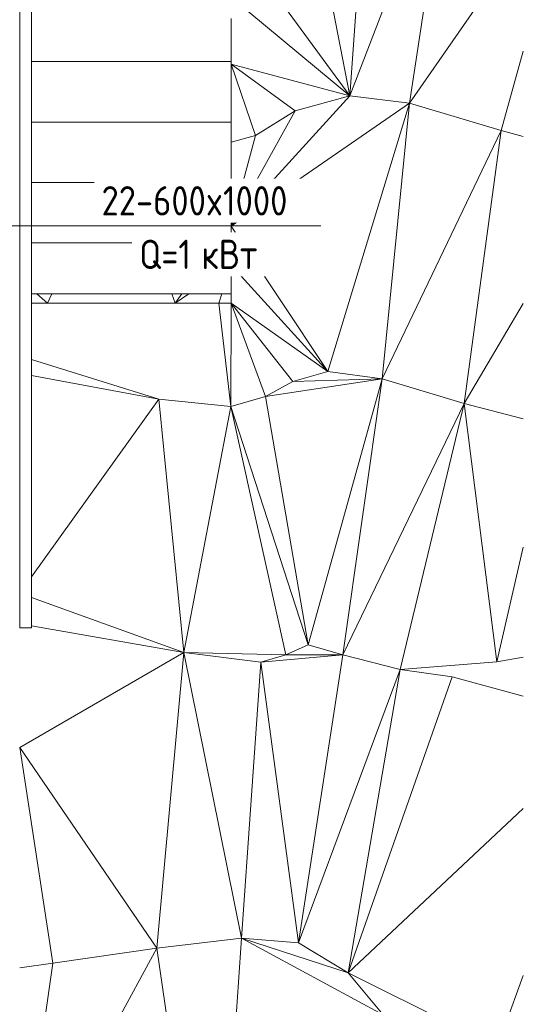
# Model space of a CAD drawing. Header units: millimetres. Extents: x 25873 to 52219, y 4748 to 39565.
# Tile 91 of 133: x 40703 to 42848, y 30532 to 34722. Entities that reach past the tile are written whole.
import ezdxf

# ---------------------------------------------------------------- set-up
doc = ezdxf.new("R2010")
doc.units = ezdxf.units.MM
for name, color, linetype, lineweight in [('A-GENM-____-MCUT', 13, 'Continuous', 50), ('A-GENM-____-OTLN', 13, 'Continuous', 20), ('A-PART-____-OTLN', 2, 'Continuous', 20), ('L-SITE-____-OTLN', 91, 'Continuous', 20), ('M-EQPM-___-IDEN', 50, 'Continuous', 20), ('S-STRS-____-OTLN', 31, 'Continuous', 20)]:
    doc.layers.add(name, color=color, linetype=linetype, lineweight=lineweight)
doc.styles.add('GOST Common', font='GOST_Common.ttf', dxfattribs={"width": 0.9, "height": 125})

# ---------------------------------------------------------------- blocks, each defined once
blk = doc.blocks.new('Family - Site-608699-В_Этаж 01_Отопление')
at = {"layer": 'L-SITE-____-OTLN', "color": 9}
for p, q in [((42108.9, 34398.8), (41898.3, 35476.9)), ((42108.9, 34398.8), (42185.2, 35473.6)), ((42467, 35327.6), (42108.9, 34398.8)), ((42362.7, 34367.4), (42503.4, 35276.1)), ((42108.9, 34398.8), (41603.2, 35090.1)), ((42362.7, 34367.4), (42848, 35064.3)), ((42108.9, 34398.8), (41603.2, 34818.7)), ((42754, 34251.5), (42848, 34588)), ((41603.2, 34533.8), (41603.2, 34544)), ((41707.2, 34229.2), (41603.2, 34533.8)), ((41603.2, 34533.8), (42108.9, 34398.8)), ((41876.3, 34335.1), (41603.2, 34533.8)), ((42108.9, 34398.8), (41603.2, 33843.3)), ((42362.7, 34367.4), (41603.2, 33843.3)), ((41876.3, 34335.1), (42108.9, 34398.8)), ((42014.9, 33225), (42362.7, 34367.4)), ((42362.7, 34367.4), (42108.9, 34398.8)), ((42247.6, 33193.5), (42362.7, 34367.4)), ((42754, 34251.5), (42362.7, 34367.4)), ((41603.2, 33843.3), (41876.3, 34335.1)), ((41876.3, 34335.1), (41707.2, 34229.2)), ((41603.2, 34200.7), (41603.2, 34286.8)), ((42247.6, 33193.5), (42754, 34251.5)), ((42596.6, 33088.2), (42754, 34251.5)), ((42754, 34251.5), (42848, 34225.3)), ((41707.2, 34229.2), (41603.2, 34200.7)), ((41603.2, 33843.3), (41707.2, 34229.2)), ((41603.2, 33843.3), (41603.2, 34029.7)), ((42014.9, 33225), (41603.2, 33843.3)), ((41603.2, 33678), (41603.2, 33772.5)), ((42014.9, 33225), (41603.2, 33678)), ((40775.6, 33555.4), (40753.2, 33555.4)), ((40822.2, 33515.4), (40775.6, 33555.4)), ((40775.6, 33555.4), (40839.7, 33555.4)), ((40839.7, 33555.4), (40822.2, 33515.4)), ((40839.7, 33555.4), (41351, 33555.4)), ((41351, 33555.4), (41391.7, 33555.4)), ((41364.8, 33515.4), (41351, 33555.4)), ((41423.5, 33555.4), (41364.8, 33515.4)), ((41393.9, 33555.4), (41364.8, 33515.4)), ((41551.1, 33515.4), (41563.9, 33555.4)), ((41603.2, 33515.4), (41603.2, 33555.4)), ((40822.2, 33515.4), (40753.2, 33515.4)), ((41364.8, 33515.4), (40822.2, 33515.4)), ((41551.1, 33515.4), (41364.8, 33515.4)), ((41602.7, 33076.5), (41551.1, 33515.4)), ((41603.2, 33515.4), (41551.1, 33515.4)), ((41602.7, 33076.5), (41603.2, 33515.4)), ((41750.7, 33119), (41603.2, 33515.4)), ((41603.2, 33515.4), (42014.9, 33225)), ((41866.9, 33182.6), (41603.2, 33515.4)), ((42596.6, 33088.2), (42848, 33513.9)), ((41296, 33107.9), (40753.2, 33275.8)), ((41296, 33107.9), (40753.2, 33208.5)), ((41750.7, 33119), (42247.6, 33193.5)), ((41866.9, 33182.6), (42014.9, 33225)), ((42247.6, 33193.5), (41866.9, 33182.6)), ((41931.6, 32061.8), (42247.6, 33193.5)), ((42247.6, 33193.5), (42014.9, 33225)), ((42079.6, 32019.6), (42247.6, 33193.5)), ((42596.6, 33088.2), (42247.6, 33193.5)), ((41750.7, 33119), (41866.9, 33182.6)), ((41602.7, 33076.5), (41750.7, 33119)), ((41931.6, 32061.8), (41750.7, 33119)), ((40753.2, 32351.4), (41296, 33107.9)), ((41296, 33107.9), (41602.7, 33076.5)), ((41402.9, 32029.5), (41296, 33107.9)), ((41402.9, 32029.5), (41602.7, 33076.5)), ((41836.4, 32019.4), (41602.7, 33076.5)), ((41931.6, 32061.8), (41602.7, 33076.5)), ((42079.6, 32019.6), (42596.6, 33088.2)), ((42322.9, 31956.5), (42596.6, 33088.2)), ((42735.3, 31988.6), (42596.6, 33088.2)), ((42596.6, 33088.2), (42848, 33023.8)), ((42735.3, 31988.6), (42848, 32477.8)), ((41402.9, 32029.5), (40753.2, 32263.7)), ((41402.9, 32029.5), (40753.2, 32142.9)), ((41836.4, 32019.4), (41931.6, 32061.8)), ((42079.6, 32019.6), (41931.6, 32061.8)), ((40703.2, 31624.8), (41402.9, 32029.5)), ((41287.9, 30771.1), (41402.9, 32029.5)), ((41647.4, 30813.7), (41402.9, 32029.5)), ((41402.9, 32029.5), (41836.4, 32019.4)), ((41730.7, 31987.5), (41402.9, 32029.5)), ((41730.7, 31987.5), (42079.6, 32019.6)), ((41730.7, 31987.5), (41836.4, 32019.4)), ((41836.4, 32019.4), (42079.6, 32019.6)), ((41890.6, 30792.9), (42079.6, 32019.6)), ((42322.9, 31956.5), (42079.6, 32019.6)), ((41647.4, 30813.7), (41730.7, 31987.5)), ((41890.6, 30792.9), (41730.7, 31987.5)), ((42735.3, 31988.6), (42322.9, 31956.5)), ((42848, 32008.6), (42735.3, 31988.6)), ((42322.9, 31956.5), (41890.6, 30792.9)), ((42102.2, 30666.2), (42322.9, 31956.5)), ((42545, 31925), (42322.9, 31956.5)), ((42102.2, 30666.2), (42545, 31925)), ((42848, 31842.7), (42545, 31925)), ((40703.2, 31624.8), (40703.2, 31625.3)), ((40843.9, 30707.2), (40703.2, 31624.8)), ((41287.9, 30771.1), (40703.2, 31624.8)), ((42848, 31365.1), (42102.2, 30666.2)), ((41287.9, 30771.1), (41647.4, 30813.7)), ((41532.9, 29079.5), (41647.4, 30813.7)), ((42250.5, 30486.6), (41647.4, 30813.7)), ((41647.4, 30813.7), (41890.6, 30792.9)), ((42102.2, 30666.2), (41647.4, 30813.7)), ((40703.2, 29702.3), (41287.9, 30771.1)), ((41287.9, 30771.1), (40843.9, 30707.2)), ((41532.9, 29079.5), (41287.9, 30771.1)), ((42102.2, 30666.2), (41890.6, 30792.9)), ((40843.9, 30707.2), (40703.2, 30686.5)), ((40703.2, 29702.3), (40843.9, 30707.2)), ((42250.5, 30486.6), (42102.2, 30666.2)), ((42737, 30349.6), (42102.2, 30666.2)), ((42848, 30653.6), (42737, 30349.6))]:
    blk.add_line(p, q, dxfattribs=at)
blk = doc.blocks.new('Family - V line-609722-В_Этаж 01_Отопление')
at = {"layer": 'S-STRS-____-OTLN', "color": 9}
for p, q in [((-688.5, -40), (-900, -40)), ((-900, -40), (-900, -162.6)), ((-900, -257.1), (-50, -257.1)), ((-900, -327.9), (-900, -257.1)), ((-900, -685.3), (-900, -514.3)), ((-900, -514.3), (-50, -514.3)), ((-900, -1018.4), (-900, -771.4)), ((-900, -771.4), (-50, -771.4)), ((-900, -1212), (-900, -1028.6)), ((-900, -1028.6), (-50, -1028.6)), ((-900, -1397.1), (-900, -1285.7)), ((-900, -1285.7), (-50, -1285.7)), ((-900, -1800), (-900, -1542.9)), ((-900, -1542.9), (0, -1542.9)), ((0, -1542.9), (0, -1800)), ((-900, -1800), (0, -1800))]:
    blk.add_line(p, q, dxfattribs=at)
blk = doc.blocks.new('Family - Concrete - Structural-609723-В_Этаж 01_Отопление')
blk.add_blockref('Family - V line-609722-В_Этаж 01_Отопление', (0, 0))
blk = doc.blocks.new('Family - STAIR - 001-609724-В_Этаж 01_Отопление')
blk.add_blockref('Family - Concrete - Structural-609723-В_Этаж 01_Отопление', (0, 0))
blk = doc.blocks.new('Family - V line-609726-В_Этаж 01_Отопление')
at = {"layer": 'A-PART-____-OTLN', "color": 9}
for p, q in [((-688.5, -40), (-900, -40)), ((-900, -40), (-900, -162.6)), ((-900, -257.1), (-50, -257.1)), ((-900, -327.9), (-900, -257.1)), ((-900, -685.3), (-900, -514.3)), ((-900, -514.3), (-50, -514.3)), ((-900, -1018.4), (-900, -771.4)), ((-900, -771.4), (-50, -771.4)), ((-900, -1212), (-900, -1028.6)), ((-900, -1028.6), (-50, -1028.6)), ((-900, -1397.1), (-900, -1285.7)), ((-900, -1285.7), (-50, -1285.7)), ((-900, -1800), (-900, -1542.9)), ((-900, -1542.9), (0, -1542.9)), ((0, -1542.9), (0, -1800)), ((-900, -1800), (0, -1800))]:
    blk.add_line(p, q, dxfattribs=at)
blk = doc.blocks.new('Family - Concrete - Structural-609727-В_Этаж 01_Отопление')
blk.add_blockref('Family - V line-609726-В_Этаж 01_Отопление', (0, 0))
blk = doc.blocks.new('Прямая форма - V line-612828-В_Этаж 01_Отопление')
at = {"layer": 'A-GENM-____-MCUT', "lineweight": 9}
for p, q in [((40708.3, 35504.2), (40703.2, 35504.2)), ((40703.2, 35504.2), (40703.2, 34967.6)), ((40753.2, 35504.2), (40708.3, 35504.2)), ((40753.2, 34967.6), (40753.2, 35504.2)), ((40703.2, 34967.6), (40703.2, 33967.6)), ((40753.2, 33967.6), (40753.2, 34967.6)), ((40703.2, 33967.6), (40703.2, 33667.6)), ((40753.2, 33667.6), (40753.2, 33967.6)), ((40703.2, 33667.6), (40703.2, 32667.6)), ((40753.2, 32667.6), (40753.2, 33667.6)), ((40703.2, 32667.6), (40703.2, 32133.9)), ((40753.2, 32133.9), (40753.2, 32667.6)), ((40703.2, 32133.9), (40753.2, 32133.9))]:
    blk.add_line(p, q, dxfattribs=at)
blk = doc.blocks.new('Прямая форма - SLA - 004-612829-В_Этаж 01_Отопление')
blk.add_blockref('Прямая форма - V line-612828-В_Этаж 01_Отопление', (0, 0))
blk = doc.blocks.new('V line_ifc_RVT-1-В_Этаж 01_Отопление')
at = {"layer": 'A-GENM-____-OTLN', "color": 9, "lineweight": 20}
blk.add_blockref('Прямая форма - SLA - 004-612829-В_Этаж 01_Отопление', (0, 0), dxfattribs=at)
at = {"layer": 'A-PART-____-OTLN', "color": 9, "lineweight": 20, "rotation": 180}
blk.add_blockref('Family - Concrete - Structural-609727-В_Этаж 01_Отопление', (40703.2, 33515.4), dxfattribs=at)
at = {"layer": 'L-SITE-____-OTLN', "color": 9, "lineweight": 20}
blk.add_blockref('Family - Site-608699-В_Этаж 01_Отопление', (0, 0), dxfattribs=at)
at = {"layer": 'S-STRS-____-OTLN', "color": 9, "lineweight": 20, "rotation": 180}
blk.add_blockref('Family - STAIR - 001-609724-В_Этаж 01_Отопление', (40703.2, 33515.4), dxfattribs=at)
blk = doc.blocks.new('ADSK_M_Оборудование_Отопительный прибор - ADSK_Марка _ ADSK_Тепловая мощность_20-1635446-В_Этаж 01_Отопление')
at = {"layer": 'M-EQPM-___-IDEN'}
blk.add_line((-10, 0), (10, 0), dxfattribs=at)

msp = doc.modelspace()

# ---------------------------------------------------------------- linework, layer by layer
at = {"layer": 'M-EQPM-___-IDEN'}
msp.add_line((40231, 33844.5), (40985.8, 33844.5), dxfattribs=at)

# ---------------------------------------------------------------- block references
at = {"lineweight": 9}
msp.add_blockref('V line_ifc_RVT-1-В_Этаж 01_Отопление', (0, 0), dxfattribs=at)
at = {"layer": 'M-EQPM-___-IDEN', "xscale": 49.99999999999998, "yscale": 49.99999999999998, "zscale": 49.99999999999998}
msp.add_blockref('ADSK_M_Оборудование_Отопительный прибор - ADSK_Марка _ ADSK_Тепловая мощность_20-1635446-В_Этаж 01_Отопление', (41485.8, 33844.5), dxfattribs=at)

# ---------------------------------------------------------------- next in the draw order: texts
at = {"layer": 'M-EQPM-___-IDEN', "lineweight": 9, "char_height": 125, "attachment_point": 1, "style": 'GOST Common', "bg_fill": 3, "box_fill_scale": 1.25, "bg_fill_color": 256, "bg_fill_true_color": 13158600, "bg_fill_transparency": 0}
for s, insert, width in [('22-600x1000', (41051.8, 34014.1), 1042.595), ('Q=1 ', (41212.4, 33786.2), 321.076)]:
    msp.add_mtext(s, dxfattribs=dict(at, insert=insert, width=width))

# ---------------------------------------------------------------- next in the draw order: texts
at = {"layer": 'M-EQPM-___-IDEN', "lineweight": 9, "insert": (41477.3, 33786.2), "char_height": 125, "width": 331.899, "attachment_point": 1, "style": 'GOST Common', "bg_fill": 3, "box_fill_scale": 1.25, "bg_fill_color": 256, "bg_fill_true_color": 13158600, "bg_fill_transparency": 0}
msp.add_mtext('кВт', dxfattribs=at)

doc.saveas('drawing.dxf')
